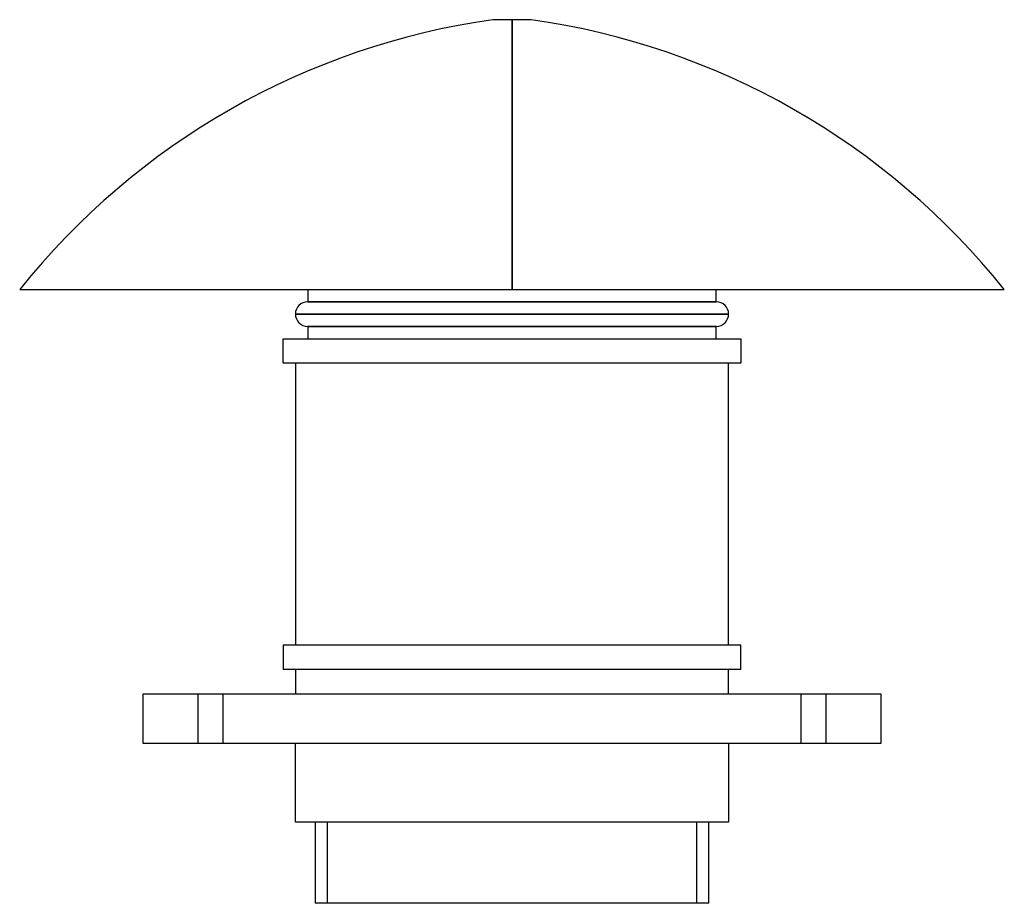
# Model space of a CAD drawing. Header units: millimetres. Extents: x -200 to 200, y -65 to 294.
import ezdxf

# ---------------------------------------------------------------- set-up
doc = ezdxf.new("R2010")
doc.units = ezdxf.units.MM
doc.layers.add('MAIN-1', color=7, linetype='Continuous')
doc.layers.add('MAIN-2', color=7, linetype='Continuous')

msp = doc.modelspace()

# ---------------------------------------------------------------- linework, layer by layer
at = {"layer": 'MAIN-1'}
for p, q in [((0, 294), (-7.8, 294)), ((7.8, 294), (0, 294)), ((0, 184.4), (0, 294)), ((-200, 184.4), (0, 184.4)), ((-83, 184.4), (-83, 179.4)), ((0, 184.4), (200, 184.4)), ((83, 179.4), (83, 184.4)), ((-83, 179.4), (83, 179.4)), ((-88, 174.4), (88, 174.4)), ((83, 169.4), (-83, 169.4)), ((-83, 169.4), (-83, 164.4)), ((83, 164.4), (83, 169.4)), ((-93, 164.4), (93, 164.4)), ((-93, 154.4), (-93, 164.4)), ((93, 164.4), (93, 154.4)), ((93, 154.4), (-93, 154.4)), ((-88, 154.4), (-88, 40)), ((88, 40), (88, 154.4)), ((-93, 40), (-93, 30)), ((-93, 40), (93, 40)), ((93, 30), (93, 40)), ((93, 30), (-93, 30)), ((-88, 30), (-88, 20)), ((88, 20), (88, 30)), ((150, 20), (-150, 20)), ((-150, 20), (-150, 0)), ((150, 0), (150, 20)), ((-150, 0), (150, 0)), ((-88, -32), (-88, 0)), ((88, 0), (88, -32)), ((88, -32), (-88, -32)), ((-80, -32), (-80, -65)), ((80, -65), (80, -32)), ((80, -65), (-80, -65))]:
    msp.add_line(p, q, dxfattribs=at)
for centre, radius, start, end in [((34.24, -3.04), 300, 98.055, 141.3325), ((-34.24, -3.04), 300, 38.6675, 81.9449), ((-83, 174.4), 5, 90, 180), ((83, 174.4), 5, 0, 90), ((-83, 174.4), 5, 180, 270), ((83, 174.4), 5, 270, 0)]:
    msp.add_arc(centre, radius, start, end, dxfattribs=at)
at = {"layer": 'MAIN-2'}
for p, q in [((0, 294), (0, 184.4)), ((83, 179.4), (-83, 179.4)), ((88, 174.4), (-88, 174.4)), ((-83, 169.4), (83, 169.4)), ((-150, 20), (-150, 20)), ((-127.5, 0), (-127.5, 20)), ((-127.5, 0), (-127.5, 20)), ((-117.5, 20), (-117.5, 0)), ((-117.5, 20), (-117.5, 0)), ((117.5, 0), (117.5, 20)), ((117.5, 0), (117.5, 20)), ((127.5, 20), (127.5, 0)), ((127.5, 20), (127.5, 0)), ((150, 20), (150, 20)), ((-150, 0), (-150, 0)), ((150, 0), (150, 0)), ((-75, -65), (-75, -32)), ((75, -32), (-75, -32)), ((75, -32), (75, -65))]:
    msp.add_line(p, q, dxfattribs=at)

doc.saveas('drawing.dxf')
